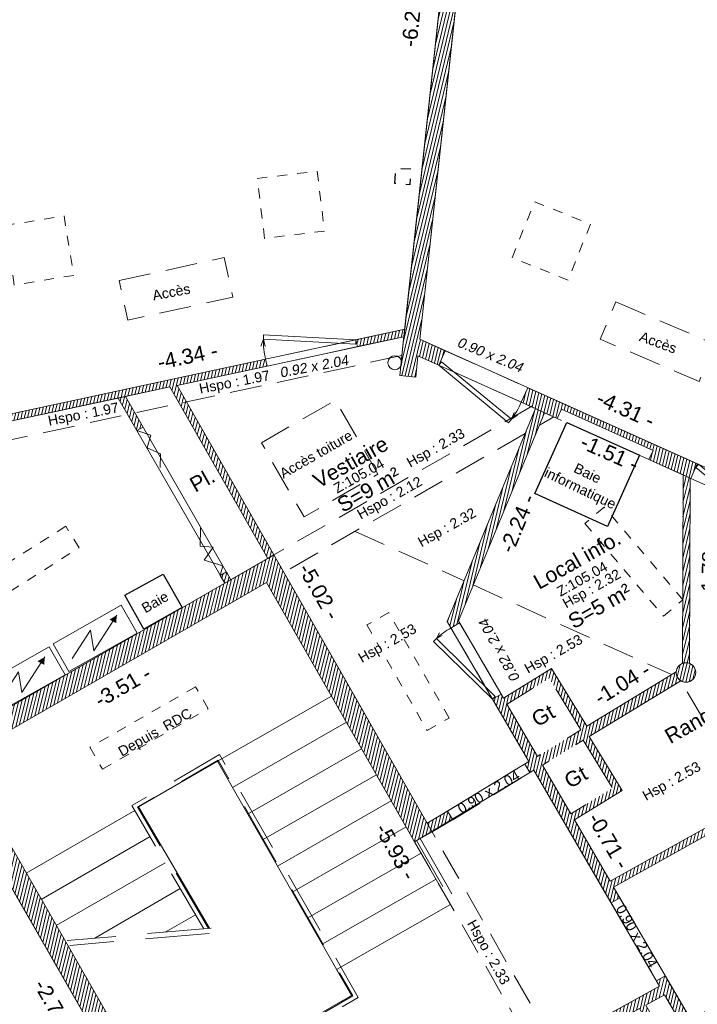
# Model space of a CAD drawing. Header units: metres. Extents: x 1525456 to 1525560, y 4222363 to 4222397.
# Tile 13 of 16: x 1525469.35 to 1525476.1, y 4222380.79 to 4222390.59. Entities that reach past the tile are written whole.
import ezdxf
from ezdxf.enums import TextEntityAlignment as Align

# ---------------------------------------------------------------- set-up
doc = ezdxf.new("R2010")
doc.units = ezdxf.units.M
doc.header["$LTSCALE"] = 0.1
doc.header["$PDMODE"] = 34
doc.header["$PDSIZE"] = 0.1
doc.linetypes.add('CACHE', pattern=[9.525, 6.35, -3.175])
doc.linetypes.add('CACHE2', pattern=[4.7625, 3.175, -1.5875])
doc.layers.get('0').update_dxf_attribs({"lineweight": 9})
doc.layers.get('Defpoints').update_dxf_attribs({"lineweight": 9})
doc.layers.add('0_Contours', color=6, linetype='Continuous', lineweight=9, plot=False)
for name, color, linetype, lineweight in [('0_Cotation', 142, 'CACHE2', 9), ('0_cotation surfaces', 152, 'Continuous', 9), ('Equipement_plafond', 253, 'CACHE2', 9), ('Escalier', 35, 'Continuous', 9), ('Garde-corps', 37, 'CACHE', 9), ('Hauteur allège', 153, 'Continuous', 9), ('Mur', 7, 'Continuous', 9), ('Mur-hachures', 254, 'Continuous', 9), ('Porte', 39, 'Continuous', 9), ('Poutre', 253, 'CACHE2', 9), ('Réseau_Eclairage_Symbole', 242, 'CACHE2', 9), ('Réseau_Elec_Symbole', 244, 'Continuous', 9), ('Réseau_EP_Symbole', 162, 'Continuous', 9), ('Texte-Altitude', 115, 'Continuous', 9), ('Texte-divers', 7, 'Continuous', 9), ('Texte-hauteur', 112, 'CACHE', 9), ('Texte-Pièce', 166, 'Continuous', 9)]:
    doc.layers.add(name, color=color, linetype=linetype, lineweight=lineweight)
doc.layers.add('Equipement_informatique', color=253, linetype='Continuous')
doc.layers.add('Réseau_Ventillation_clim_Symbole', color=143, linetype='Continuous')
doc.styles.add('ARIAL', font='arial.ttf')
doc.styles.get("Standard").update_dxf_attribs({"font": 'arial.ttf'})
doc.dimstyles.new('Cotation', dxfattribs={"dimtxt": 0.18, "dimasz": 0.1, "dimexe": 0.18, "dimexo": 0.2, "dimgap": 0.09, "dimtad": 0, "dimzin": 0, "dimdsep": 46, "dimtxsty": 'ARIAL', "dimblk1": 'OBLIQUE', "dimblk2": 'OBLIQUE', "dimsah": 1, "dimcen": 0.09, "dimse1": 1, "dimse2": 1, "dimsd1": 1, "dimsd2": 1, "dimclrd": 252, "dimaunit": 2, "dimadec": 3, "dimazin": 0, "dimtfac": 1, "dimtix": 1, "dimtofl": 0, "dimtmove": 0, "dimatfit": 3, "dimldrblk": 'OBLIQUE', "dimfxl": 1, "dimtolj": 1, "dimtzin": 0, "dimarcsym": 0})
pattern_1 = [(76.5, (0, 0), (-0.03087274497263, 0.00741189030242), [])]

# ---------------------------------------------------------------- blocks, each defined once
blk = doc.blocks.new('*U18')
at = {"layer": 'Porte', "linetype": 'Continuous', "flags": 128}
for points in [[(0, 0), (0.0115, 0.0421)], [(0, 0), (0.8681, -0.2374)], [(0.8796, -0.1953), (0.0115, 0.0421)], [(0.8681, -0.2374), (0.8796, -0.1953)], [(0.8796, -0.1953), (0.8774, -0.1224)], [(0.8796, -0.1953), (0.9186, -0.1336)]]:
    blk.add_lwpolyline(points, dxfattribs=at)
at = {"layer": 'Porte', "linetype": 'Continuous'}
blk.add_arc((0.1484, -0.0203), 0.7518, 346.53822, 1.54719, dxfattribs=at)
at = {"layer": 'Hauteur allège', "oblique": 9}
blk.add_attdef('DIM', text='', height=0.1, rotation=359.00246, dxfattribs=at).set_placement((0.4728, 0.1975), align=Align.BOTTOM_CENTER)
at = {"layer": 'Hauteur allège', "oblique": 9, "flags": 1}
for tag, p in [('LARGEUR', (0.9225, -0.2018)), ('HAUTEUR', (1.0004, -0.2711))]:
    blk.add_attdef(tag, p, '', height=0.1, dxfattribs=at)
blk = doc.blocks.new('*U19')
at = {"layer": 'Porte', "linetype": 'Continuous', "flags": 128}
for points in [[(0, 0), (0.0118, 0.0431)], [(0, 0), (0.8874, -0.2427)], [(0.8992, -0.1997), (0.0118, 0.0431)], [(0.8992, -0.1997), (0.8969, -0.1251)], [(0.8992, -0.1997), (0.939, -0.1366)], [(0.8874, -0.2427), (0.8992, -0.1997)]]:
    blk.add_lwpolyline(points, dxfattribs=at)
at = {"layer": 'Porte', "linetype": 'Continuous'}
blk.add_arc((0.1517, -0.0208), 0.7685, 346.53822, 1.54719, dxfattribs=at)
at = {"layer": 'Hauteur allège', "oblique": 9}
blk.add_attdef('DIM', text='', height=0.1, rotation=178.58702, dxfattribs=at).set_placement((0.4659, 0.2495), align=Align.BOTTOM_CENTER)
at = {"layer": 'Hauteur allège', "oblique": 9, "flags": 1}
for tag, p in [('LARGEUR', (0.9325, -0.2018)), ('HAUTEUR', (1.0104, -0.2711))]:
    blk.add_attdef(tag, p, '', height=0.1, dxfattribs=at)
blk = doc.blocks.new('*U20')
at = {"layer": 'Porte', "linetype": 'Continuous', "flags": 128}
for points in [[(0, 0), (0.0115, 0.0421)], [(0, 0), (0.8681, -0.2374)], [(0.8796, -0.1953), (0.0115, 0.0421)], [(0.8681, -0.2374), (0.8796, -0.1953)], [(0.8796, -0.1953), (0.8774, -0.1224)], [(0.8796, -0.1953), (0.9186, -0.1336)]]:
    blk.add_lwpolyline(points, dxfattribs=at)
at = {"layer": 'Porte', "linetype": 'Continuous'}
blk.add_arc((0.1484, -0.0203), 0.7518, 346.53822, 1.54719, dxfattribs=at)
at = {"layer": 'Hauteur allège', "oblique": 9}
blk.add_attdef('DIM', text='', height=0.1, rotation=1.58256, dxfattribs=at).set_placement((0.4266, 0.2248), align=Align.BOTTOM_CENTER)
at = {"layer": 'Hauteur allège', "oblique": 9, "flags": 1}
for tag, p in [('LARGEUR', (0.9225, -0.2018)), ('HAUTEUR', (1.0004, -0.2711))]:
    blk.add_attdef(tag, p, '', height=0.1, dxfattribs=at)
blk = doc.blocks.new('*U21')
at = {"layer": 'Porte', "linetype": 'Continuous', "flags": 128}
for points in [[(0, 0), (0.7909, 0.2163)], [(0.7909, 0.2163), (0.8014, 0.178)], [(0.8014, 0.178), (0.0105, -0.0384)], [(0.8014, 0.178), (0.7994, 0.1115)], [(0.8014, 0.178), (0.837, 0.1218)], [(0, 0), (0.0105, -0.0384)]]:
    blk.add_lwpolyline(points, dxfattribs=at)
at = {"layer": 'Porte', "linetype": 'Continuous'}
blk.add_arc((0.1352, 0.0185), 0.685, 358.45281, 13.46178, dxfattribs=at)
at = {"layer": 'Hauteur allège', "oblique": 9, "flags": 1}
for tag, p in [('HAUTEUR', (0.9604, 0.2711)), ('LARGEUR', (0.8825, 0.1018))]:
    blk.add_attdef(tag, p, '', height=0.1, dxfattribs=at)
at = {"layer": 'Hauteur allège', "oblique": 9}
blk.add_attdef('DIM', text='', height=0.1, rotation=358.41744, dxfattribs=at).set_placement((0.3822, -0.3839), align=Align.BOTTOM_CENTER)
blk = doc.blocks.new('E020')
at = {"color": 0, "linetype": 'Continuous'}
for p, q in [((0, 0.1193), (0, 0)), ((0.2625, 0.1193), (0, 0.1193)), ((0.2625, 0), (0.2625, 0.1193)), ((0, 0), (0.2625, 0))]:
    blk.add_line(p, q, dxfattribs=at)
blk.add_lwpolyline([(0.0319, 0.0365), (0.1318, 0.0946), (0.1066, 0.0214), (0.2326, 0.0947)], dxfattribs=at)
blk.add_solid([(0.2042, 0.0942), (0.2326, 0.0947), (0.2181, 0.0703)], dxfattribs=at)
blk = doc.blocks.new('*D56')
at = {"layer": 'Defpoints', "color": 0, "transparency": 16777216}
for p in [(1525473.5918, 4222393.7022), (1525473.8485, 4222393.6745), (1525473.1826, 4222387.5051)]:
    blk.add_point(p, dxfattribs=at)
at = {"layer": '0_Cotation', "color": 0, "transparency": 16777216, "insert": (1525473.2588, 4222390.6175), "char_height": 0.15, "attachment_point": 5, "rotation": 83.83946, "style": 'ARIAL'}
blk.add_mtext('\\A1;-6.21 -', dxfattribs=at)
blk = doc.blocks.new('_OBLIQUE')
at = {"color": 0, "linetype": 'ByBlock'}
blk.add_line((-0.5, -0.5), (0.5, 0.5), dxfattribs=at)
blk = doc.blocks.new('*D57')
at = {"layer": 'Defpoints', "color": 0, "transparency": 16777216}
for p in [(1525473.1423, 4222387.6925), (1525473.1826, 4222387.5051), (1525468.941, 4222386.5935)]:
    blk.add_point(p, dxfattribs=at)
at = {"layer": '0_Cotation', "color": 0, "transparency": 16777216, "insert": (1525471.0215, 4222387.2367), "char_height": 0.15, "attachment_point": 5, "rotation": 12.12935, "style": 'ARIAL'}
blk.add_mtext('\\A1;-4.34 -', dxfattribs=at)
blk = doc.blocks.new('*D62')
at = {"layer": 'Defpoints', "color": 0, "transparency": 16777216}
for p in [(1525473.3328, 4222387.4059), (1525477.3503, 4222385.827), (1525477.2667, 4222385.6407)]:
    blk.add_point(p, dxfattribs=at)
at = {"layer": '0_Cotation', "color": 0, "transparency": 16777216, "insert": (1525475.3834, 4222386.7097), "char_height": 0.15, "attachment_point": 5, "rotation": 335.8324, "style": 'ARIAL'}
blk.add_mtext('\\A1;-4.31 -', dxfattribs=at)
blk = doc.blocks.new('*D68')
at = {"layer": 'Defpoints', "color": 0, "transparency": 16777216}
for p in [(1525478.2401, 4222383.6967), (1525478.2401, 4222383.6967), (1525475.2273, 4222382.0136)]:
    blk.add_point(p, dxfattribs=at)
at = {"layer": '0_Cotation', "color": 0, "transparency": 16777216, "insert": (1525476.6401, 4222383.0031), "char_height": 0.15, "attachment_point": 5, "rotation": 29.18956, "style": 'ARIAL'}
blk.add_mtext('\\A1;-3.45 -', dxfattribs=at)
blk = doc.blocks.new('*D70')
at = {"layer": 'Defpoints', "color": 0, "transparency": 16777216}
for p in [(1525474.8716, 4222382.6239), (1525475.3915, 4222382.1093), (1525475.2273, 4222382.0136)]:
    blk.add_point(p, dxfattribs=at)
at = {"layer": '0_Cotation', "color": 0, "transparency": 16777216, "insert": (1525475.2137, 4222382.4145), "char_height": 0.15, "attachment_point": 5, "rotation": 300.23722, "style": 'ARIAL'}
blk.add_mtext('\\A1;-0.71 -', dxfattribs=at)
blk = doc.blocks.new('*D71')
at = {"layer": 'Defpoints', "color": 0, "transparency": 16777216}
for p in [(1525476.0307, 4222386.022), (1525476.2366, 4222386.0172), (1525475.9893, 4222384.2382)]:
    blk.add_point(p, dxfattribs=at)
at = {"layer": '0_Cotation', "color": 0, "transparency": 16777216, "insert": (1525476.216, 4222385.1253), "char_height": 0.15, "attachment_point": 5, "rotation": 88.67174, "style": 'ARIAL'}
blk.add_mtext('\\A1;-1.78 -', dxfattribs=at)
blk = doc.blocks.new('*D72')
at = {"layer": 'Defpoints', "color": 0, "transparency": 16777216}
for p in [(1525475.7922, 4222384.2519), (1525475.886, 4222384.0981), (1525474.9965, 4222383.5557)]:
    blk.add_point(p, dxfattribs=at)
at = {"layer": '0_Cotation', "color": 0, "transparency": 16777216, "insert": (1525475.3474, 4222383.9807), "char_height": 0.15, "attachment_point": 5, "rotation": 31.37037, "style": 'ARIAL'}
blk.add_mtext('\\A1;-1.04 -', dxfattribs=at)
blk = doc.blocks.new('*D73')
at = {"layer": 'Defpoints', "color": 0, "transparency": 16777216}
for p in [(1525474.5758, 4222386.6748), (1525474.7353, 4222386.6086), (1525473.7166, 4222384.6054)]:
    blk.add_point(p, dxfattribs=at)
at = {"layer": '0_Cotation', "color": 0, "transparency": 16777216, "insert": (1525474.3057, 4222385.5739), "char_height": 0.15, "attachment_point": 5, "rotation": 67.45201, "style": 'ARIAL'}
blk.add_mtext('\\A1;-2.24 -', dxfattribs=at)
blk = doc.blocks.new('*D74')
at = {"layer": 'Defpoints', "color": 0, "transparency": 16777216}
for p in [(1525474.5758, 4222386.6748), (1525475.9533, 4222386.0567), (1525475.9118, 4222385.9644)]:
    blk.add_point(p, dxfattribs=at)
at = {"layer": '0_Cotation', "color": 0, "transparency": 16777216, "insert": (1525475.2231, 4222386.2735), "char_height": 0.15, "attachment_point": 5, "rotation": 335.8324, "style": 'ARIAL'}
blk.add_mtext('\\A1;-1.51 -', dxfattribs=at)
blk = doc.blocks.new('*D75')
at = {"layer": 'Defpoints', "color": 0, "transparency": 16777216}
for p in [(1525470.9171, 4222386.9466), (1525473.5882, 4222382.6963), (1525473.4055, 4222382.5919)]:
    blk.add_point(p, dxfattribs=at)
at = {"layer": '0_Cotation', "color": 0, "transparency": 16777216, "insert": (1525472.3313, 4222384.896), "char_height": 0.15, "attachment_point": 5, "rotation": 299.74507, "style": 'ARIAL'}
blk.add_mtext('\\A1;-5.02 -', dxfattribs=at)
blk = doc.blocks.new('*D79')
at = {"layer": 'Defpoints', "color": 0, "transparency": 16777216}
for p in [(1525471.8068, 4222384.9866), (1525471.8986, 4222384.8269), (1525468.7604, 4222383.2333)]:
    blk.add_point(p, dxfattribs=at)
at = {"layer": '0_Cotation', "color": 0, "transparency": 16777216, "insert": (1525470.3755, 4222383.9503), "char_height": 0.15, "attachment_point": 5, "rotation": 29.92257, "style": 'ARIAL'}
blk.add_mtext('\\A1;-3.51 -', dxfattribs=at)
blk = doc.blocks.new('*D80')
at = {"layer": 'Defpoints', "color": 0, "transparency": 16777216}
for p in [(1525471.8068, 4222384.9866), (1525474.6979, 4222379.8063), (1525474.5395, 4222379.7179)]:
    blk.add_point(p, dxfattribs=at)
at = {"layer": '0_Cotation', "color": 0, "transparency": 16777216, "insert": (1525473.0939, 4222382.308), "char_height": 0.15, "attachment_point": 5, "rotation": 299.16558, "style": 'ARIAL'}
blk.add_mtext('\\A1;-5.93 -', dxfattribs=at)
blk = doc.blocks.new('*D96')
at = {"layer": 'Defpoints', "color": 0, "transparency": 16777216}
for p in [(1525469.2075, 4222382.0529), (1525469.0185, 4222381.9443), (1525470.5724, 4222379.6753)]:
    blk.add_point(p, dxfattribs=at)
at = {"layer": '0_Cotation', "color": 0, "transparency": 16777216, "insert": (1525469.7009, 4222380.7556), "char_height": 0.15, "attachment_point": 5, "rotation": 299.85763, "style": 'ARIAL'}
blk.add_mtext('\\A1;-2.74 -', dxfattribs=at)

msp = doc.modelspace()

# ---------------------------------------------------------------- hatches: boundary and pattern name
at = {"layer": 'Mur-hachures'}
h = msp.add_hatch(dxfattribs=at)
h.set_pattern_fill('ANSI31', color=256, scale=0.01, angle=31.5)
h.set_pattern_definition(pattern_1)
h.paths.add_polyline_path([(1525473.5221, 4222387.1477), (1525473.315, 4222387.2406), (1525473.2922, 4222387.0298), (1525473.1332, 4222387.047), (1525473.1615, 4222387.3095), (1525473.7095, 4222392.3862), (1525473.8685, 4222392.369), (1525473.3328, 4222387.4059), (1525473.5868, 4222387.2919)])
h = msp.add_hatch(dxfattribs=at)
h.set_pattern_fill('ANSI31', color=256, scale=0.01, angle=31.5)
h.set_pattern_definition(pattern_1)
h.paths.add_polyline_path([(1525473.1826, 4222387.5051), (1525472.6973, 4222387.4008), (1525472.712, 4222387.3324), (1525473.1747, 4222387.4318)])
h = msp.add_hatch(dxfattribs=at)
h.set_pattern_fill('ANSI31', color=256, scale=0.01, angle=31.5)
h.set_pattern_definition(pattern_1)
h.paths.add_polyline_path([(1525468.941, 4222386.5935), (1525471.7978, 4222387.2075), (1525471.8125, 4222387.1391), (1525470.9171, 4222386.9466), (1525471.8809, 4222385.26), (1525471.8201, 4222385.2253), (1525470.8453, 4222386.9312), (1525468.9776, 4222386.5298)])
h = msp.add_hatch(dxfattribs=at)
h.set_pattern_fill('ANSI31', color=256, scale=0.01, angle=31.5)
h.set_pattern_definition(pattern_1)
h.paths.add_polyline_path([(1525476.0307, 4222386.022), (1525475.6141, 4222386.2089), (1525475.655, 4222386.3001), (1525474.7427, 4222386.7096), (1525474.7017, 4222386.6183), (1525474.3432, 4222386.7792), (1525474.4079, 4222386.9235), (1525476.0954, 4222386.1662), (1525476.0307, 4222386.022)])
h = msp.add_hatch(dxfattribs=at)
h.set_pattern_fill('ANSI31', color=256, scale=0.01, angle=31.5)
h.set_pattern_definition(pattern_1)
h.paths.add_polyline_path([(1525470.3317, 4222386.8208), (1525470.5179, 4222386.4972), (1525470.5786, 4222386.5321), (1525470.4035, 4222386.8363)], flags=17)
h = msp.add_hatch(dxfattribs=at)
h.set_pattern_fill('ANSI31', color=256, scale=0.01, angle=31.5)
h.set_pattern_definition(pattern_1)
h.paths.add_polyline_path([(1525474.5758, 4222386.6748), (1525473.7166, 4222384.6054), (1525473.7297, 4222384.5829), (1525473.6433, 4222384.5325), (1525473.6052, 4222384.5979), (1525474.4845, 4222386.7158)])
h = msp.add_hatch(dxfattribs=at)
h.set_pattern_fill('ANSI31', color=256, scale=0.01, angle=31.5)
h.set_pattern_definition(pattern_1)
h.paths.add_polyline_path([(1525476.0232, 4222386.0253), (1525475.9533, 4222386.0567), (1525475.9492, 4222384.1805, -0.186687), (1525476.0192, 4222384.1793)])
h = msp.add_hatch(dxfattribs=at)
h.set_pattern_fill('ANSI31', color=256, scale=0.01, angle=31.5)
h.set_pattern_definition(pattern_1)
h.paths.add_polyline_path([(1525468.5871, 4222383.1335), (1525470.8412, 4222379.2074), (1525471.0147, 4222379.307), (1525468.7604, 4222383.2333), (1525471.1622, 4222384.6156), (1525471.8068, 4222384.9866), (1525472.9313, 4222383.0187), (1525473.2812, 4222382.4063), (1525473.4551, 4222382.505), (1525473.1049, 4222383.1179), (1525471.8809, 4222385.26), (1525471.0624, 4222384.789), (1525468.4875, 4222383.307), (1525467.3336, 4222382.6428), (1525465.496, 4222383.4704), (1525465.4303, 4222383.3245), (1525467.3875, 4222382.4431)])
h = msp.add_hatch(dxfattribs=at)
h.set_pattern_fill('ANSI31', color=256, scale=0.01, angle=31.5)
h.set_pattern_definition(pattern_1)
h.paths.add_polyline_path([(1525471.392, 4222384.9786), (1525471.3471, 4222385.0566), (1525471.4077, 4222385.0915), (1525471.4526, 4222385.0135)])
h = msp.add_hatch(dxfattribs=at)
h.set_pattern_fill('ANSI31', color=256, scale=0.01, angle=31.5)
h.set_pattern_definition(pattern_1)
h.paths.add_polyline_path([(1525475.8856, 4222384.0894, 1), (1525476.0796, 4222384.0894, 1)])
h = msp.add_hatch(dxfattribs=at)
h.set_pattern_fill('ANSI31', color=256, scale=0.01, angle=31.5)
h.set_pattern_definition(pattern_1)
h.paths.add_polyline_path([(1525475.0196, 4222383.4527), (1525475.9301, 4222384.0079, -0.255119), (1525475.8856, 4222384.0894, -0.022217), (1525475.886, 4222384.0981), (1525474.9965, 4222383.5557), (1525474.6447, 4222384.1296), (1525474.1652, 4222383.8357), (1525474.1426, 4222383.8744), (1525474.0562, 4222383.8241), (1525474.4182, 4222383.2031), (1525474.3777, 4222383.1784), (1525474.4297, 4222383.0931), (1525474.4685, 4222383.1167), (1525475.2368, 4222381.7987), (1525475.3232, 4222381.8491), (1525475.2625, 4222381.9531), (1525478.2743, 4222383.6356), (1525478.2396, 4222383.6964), (1525475.2273, 4222382.0136), (1525474.8716, 4222382.6239), (1525475.3479, 4222382.9143)])
h.paths.add_polyline_path([(1525475.2517, 4222382.9376), (1525474.8363, 4222382.6844), (1525474.5539, 4222383.1688), (1525474.9599, 4222383.4163)], flags=16)
h.paths.add_polyline_path([(1525474.9368, 4222383.5191), (1525474.5036, 4222383.2552), (1525474.2005, 4222383.7752), (1525474.6216, 4222384.0333)], flags=16)
h = msp.add_hatch(dxfattribs=at)
h.set_pattern_fill('ANSI31', color=256, scale=0.01, angle=31.5)
h.set_pattern_definition(pattern_1)
h.paths.add_polyline_path([(1525473.6613, 4222382.6245), (1525473.6092, 4222382.7099), (1525473.5524, 4222382.6753), (1525473.4055, 4222382.5919), (1525473.4551, 4222382.505), (1525473.6032, 4222382.5891)])
h = msp.add_hatch(dxfattribs=at)
h.set_pattern_fill('ANSI31', color=256, scale=0.01, angle=31.5)
h.set_pattern_definition(pattern_1)
h.paths.add_polyline_path([(1525475.7764, 4222381.0715), (1525475.69, 4222381.0212), (1525475.72, 4222380.9698), (1525474.7715, 4222380.4433), (1525474.8211, 4222380.3565), (1525475.5204, 4222380.7446), (1525475.8324, 4222380.1986), (1525475.8932, 4222380.2334), (1525475.7923, 4222380.4099), (1525476.5765, 4222380.8453), (1525476.5368, 4222380.9169), (1525476.0304, 4222380.6358)])
h.paths.add_polyline_path([(1525475.7703, 4222380.8834), (1525475.9429, 4222380.5873), (1525475.7516, 4222380.4811), (1525475.5816, 4222380.7786)], flags=16)

# ---------------------------------------------------------------- linework, layer by layer
at = {"layer": '0_Contours', "flags": 128}
for points in [[(1525471.4526, 4222385.0135), (1525471.8201, 4222385.2253), (1525470.8453, 4222386.9312), (1525470.4035, 4222386.8363)], [(1525475.2625, 4222381.9531), (1525478.2743, 4222383.6356), (1525478.9699, 4222382.4147), (1525478.7018, 4222382.2659), (1525478.7642, 4222382.1534), (1525476.0304, 4222380.6358)], [(1525473.2812, 4222382.4063), (1525474.4685, 4222383.1167), (1525475.72, 4222380.9698), (1525474.4392, 4222380.2588), (1525474.6979, 4222379.8063), (1525471.7416, 4222378.1045), (1525471.5146, 4222378.4999), (1525471.5146, 4222378.4999), (1525471.4871, 4222378.4842), (1525471.0147, 4222379.307), (1525470.7439, 4222379.7787), (1525472.6524, 4222380.8744), (1525472.5039, 4222381.1341), (1525473.6379, 4222381.7821)], [(1525466.0389, 4222383.0504), (1525467.3875, 4222382.4431), (1525468.0971, 4222382.8515), (1525468.6835, 4222381.8327), (1525468.4514, 4222381.6994), (1525468.4862, 4222381.6387), (1525469.2075, 4222382.0529), (1525470.5724, 4222379.6753), (1525466.8779, 4222377.539), (1525465.6921, 4222379.6191)]]:
    msp.add_lwpolyline(points, close=True, dxfattribs=at)
at = {"layer": 'Equipement_informatique', "flags": 128}
for points in [[(1525475.5188, 4222386.2517), (1525475.2005, 4222385.5424), (1525474.4785, 4222385.8712), (1525474.795, 4222386.5764)], [(1525470.7776, 4222385.0678), (1525470.969, 4222384.7352), (1525470.587, 4222384.5217), (1525470.3958, 4222384.8598)]]:
    msp.add_lwpolyline(points, close=True, dxfattribs=at)
at = {"layer": 'Equipement_plafond', "flags": 128}
for points in [[(1525470.3395, 4222387.9898), (1525471.3869, 4222388.2189), (1525471.473, 4222387.8252), (1525470.4256, 4222387.5961), (1525470.3395, 4222387.9898)], [(1525475.2859, 4222387.7778), (1525476.2715, 4222387.3557), (1525476.1128, 4222386.9852), (1525475.1272, 4222387.4073), (1525475.2859, 4222387.7778)]]:
    msp.add_lwpolyline(points, dxfattribs=at)
msp.add_lwpolyline([(1525471.7559, 4222386.375), (1525472.4921, 4222386.7998), (1525472.9169, 4222386.0636), (1525472.1807, 4222385.6388)], close=True, dxfattribs=at)
at = {"layer": 'Escalier'}
msp.add_lwpolyline([(1525470.2564, 4222381.8849, 0, 0, 0), (1525469.6254, 4222382.9812, 0, 0, 0), (1525471.559, 4222384.094, 0, 0, 0), (1525473.0055, 4222381.5721, 0.15, 0, 0), (1525473.0709, 4222381.4581, 0, 0, 0)], format="xyseb", dxfattribs=at)
for points in [[(1525471.3186, 4222383.2077), (1525472.4529, 4222383.8559)], [(1525471.4683, 4222382.9459), (1525472.6025, 4222383.594)], [(1525471.6194, 4222382.6815), (1525472.7536, 4222383.3296)], [(1525470.7439, 4222379.7787), (1525472.6524, 4222380.8744), (1525471.3178, 4222383.2091), (1525470.5337, 4222382.7536), (1525471.2392, 4222381.5443)], [(1525471.7666, 4222382.4239), (1525472.9008, 4222383.072)], [(1525471.9153, 4222382.1638), (1525473.0495, 4222382.8118)], [(1525470.498, 4222382.7158), (1525469.4144, 4222382.0942)], [(1525472.0632, 4222381.905), (1525473.1974, 4222382.5531)], [(1525470.6476, 4222382.4566), (1525469.565, 4222381.8319)], [(1525472.5039, 4222381.1341), (1525473.6379, 4222381.7821), (1525473.2812, 4222382.4063)], [(1525472.2117, 4222381.6453), (1525473.3458, 4222382.2933)], [(1525470.7992, 4222382.1966), (1525469.7135, 4222381.5732)], [(1525472.3604, 4222381.3851), (1525473.4945, 4222382.0331)], [(1525470.0997, 4222381.4458), (1525470.9484, 4222381.9408)], [(1525471.1009, 4222381.6793), (1525470.7996, 4222381.5063)]]:
    msp.add_lwpolyline(points, dxfattribs=at)
at = {"layer": 'Escalier', "linetype": 'CACHE'}
for points in [[(1525471.2561, 4222381.5457), (1525469.8226, 4222381.4218)], [(1525471.2356, 4222381.4938), (1525469.8508, 4222381.3741)]]:
    msp.add_lwpolyline(points, dxfattribs=at)
at = {"layer": 'Garde-corps', "flags": 128}
for points in [[(1525471.1826, 4222381.5394), (1525470.4671, 4222382.766), (1525471.3391, 4222383.2726), (1525472.7205, 4222380.8559), (1525470.7688, 4222379.7353)], [(1525471.2288, 4222381.5434), (1525470.5235, 4222382.7525), (1525471.3243, 4222383.2178), (1525472.666, 4222380.8707), (1525470.7489, 4222379.77)], [(1525473.336, 4222382.4374), (1525473.6927, 4222381.8132), (1525473.6579, 4222381.7933), (1525473.3013, 4222382.4175)]]:
    msp.add_lwpolyline(points, dxfattribs=at)
at = {"layer": 'Mur', "flags": 128}
for points in [[(1525473.5221, 4222387.1477), (1525473.315, 4222387.2406), (1525473.2922, 4222387.0298), (1525473.1332, 4222387.047), (1525473.1615, 4222387.3095), (1525473.7095, 4222392.3862), (1525473.8685, 4222392.369), (1525473.3328, 4222387.4059), (1525473.5868, 4222387.2919), (1525473.5221, 4222387.1477)], [(1525476.0192, 4222384.1793), (1525476.0232, 4222386.0253), (1525475.9533, 4222386.0567), (1525475.9492, 4222384.1805)], [(1525468.5871, 4222383.1335), (1525470.8412, 4222379.2074), (1525471.0147, 4222379.307), (1525468.7604, 4222383.2333), (1525471.1622, 4222384.6156), (1525471.8068, 4222384.9866), (1525472.9313, 4222383.0187), (1525473.2812, 4222382.4063), (1525473.4551, 4222382.505), (1525473.1049, 4222383.1179), (1525471.8809, 4222385.26), (1525471.0624, 4222384.789), (1525468.4875, 4222383.307), (1525467.3336, 4222382.6428), (1525465.496, 4222383.4704), (1525465.4303, 4222383.3245), (1525467.3875, 4222382.4431), (1525468.5871, 4222383.1335)], [(1525475.886, 4222384.0981), (1525474.9965, 4222383.5557), (1525474.6447, 4222384.1296), (1525474.1652, 4222383.8357), (1525474.1426, 4222383.8744), (1525474.0562, 4222383.8241), (1525474.4182, 4222383.2031), (1525474.3777, 4222383.1784), (1525474.4297, 4222383.0931), (1525474.4685, 4222383.1167), (1525475.2368, 4222381.7987), (1525475.3232, 4222381.8491), (1525475.2625, 4222381.9531), (1525478.2743, 4222383.6356), (1525478.2401, 4222383.6967), (1525475.2273, 4222382.0136), (1525474.8716, 4222382.6239), (1525475.3479, 4222382.9143), (1525475.0196, 4222383.4527), (1525475.9301, 4222384.0079)]]:
    msp.add_lwpolyline(points, dxfattribs=at)
for points in [[(1525473.1826, 4222387.5051), (1525472.6973, 4222387.4008), (1525472.712, 4222387.3324), (1525473.1747, 4222387.4318)], [(1525468.941, 4222386.5935), (1525471.7978, 4222387.2075), (1525471.8125, 4222387.1391), (1525470.9171, 4222386.9466), (1525471.8809, 4222385.26), (1525471.8201, 4222385.2253), (1525470.8453, 4222386.9312), (1525468.9776, 4222386.5298)], [(1525476.0307, 4222386.022), (1525475.6141, 4222386.2089), (1525475.655, 4222386.3001), (1525474.7427, 4222386.7096), (1525474.7017, 4222386.6183), (1525474.3432, 4222386.7792), (1525474.4079, 4222386.9235), (1525476.0954, 4222386.1662), (1525476.0307, 4222386.022)], [(1525470.3317, 4222386.8208), (1525470.5179, 4222386.4972), (1525470.5786, 4222386.5321), (1525470.4035, 4222386.8363)], [(1525474.5758, 4222386.6748), (1525473.7166, 4222384.6054), (1525473.7297, 4222384.5829), (1525473.6433, 4222384.5325), (1525473.6052, 4222384.5979), (1525474.4845, 4222386.7158)], [(1525471.392, 4222384.9786), (1525471.3471, 4222385.0566), (1525471.4077, 4222385.0915), (1525471.4526, 4222385.0135)], [(1525473.4551, 4222382.505), (1525473.6032, 4222382.5891), (1525473.6613, 4222382.6245), (1525473.6092, 4222382.7099), (1525473.5524, 4222382.6753), (1525473.4055, 4222382.5919)], [(1525474.7715, 4222380.4433), (1525475.72, 4222380.9698), (1525475.69, 4222381.0212), (1525475.7764, 4222381.0715), (1525476.0304, 4222380.6358), (1525476.5368, 4222380.9169), (1525476.5765, 4222380.8453), (1525475.7923, 4222380.4099), (1525475.8932, 4222380.2334), (1525475.8324, 4222380.1986), (1525475.5204, 4222380.7446), (1525474.8211, 4222380.3565)]]:
    msp.add_lwpolyline(points, close=True, dxfattribs=at)
at = {"layer": 'Mur', "linetype": 'CACHE', "flags": 128}
for points in [[(1525474.2005, 4222383.7752), (1525474.5036, 4222383.2552), (1525474.9368, 4222383.5191), (1525474.6216, 4222384.0333), (1525474.2018, 4222383.776)], [(1525474.8363, 4222382.6844), (1525474.5539, 4222383.1688), (1525474.9599, 4222383.4163), (1525475.2517, 4222382.9376), (1525474.8351, 4222382.6836)], [(1525475.5816, 4222380.7786), (1525475.7703, 4222380.8834), (1525475.9429, 4222380.5873), (1525475.7516, 4222380.4811), (1525475.5816, 4222380.7786)]]:
    msp.add_lwpolyline(points, dxfattribs=at)
at = {"layer": 'Mur'}
msp.add_circle((1525475.9826, 4222384.0894), 0.097, dxfattribs=at)
at = {"layer": 'Porte', "flags": 128}
for points in [[(1525470.5179, 4222386.4972), (1525470.6545, 4222386.4514), (1525470.6201, 4222386.3262), (1525470.7523, 4222386.2643), (1525470.7483, 4222386.1307)], [(1525471.3471, 4222385.0566), (1525471.3718, 4222385.1503), (1525471.1878, 4222385.2076), (1525471.2772, 4222385.3386), (1525471.1471, 4222385.3482), (1525471.1494, 4222385.5308)]]:
    msp.add_lwpolyline(points, dxfattribs=at)
at = {"layer": 'Poutre'}
for p, q in [((1525473.7297, 4222384.5829), (1525474.1426, 4222383.8744)), ((1525475.2368, 4222381.7987), (1525475.69, 4222381.0212)), ((1525475.3232, 4222381.8491), (1525475.7764, 4222381.0715))]:
    msp.add_line(p, q, dxfattribs=at)
at = {"layer": 'Poutre', "flags": 128}
for points in [[(1525472.6973, 4222387.4008), (1525471.7978, 4222387.2075)], [(1525472.712, 4222387.3324), (1525471.8125, 4222387.1391)], [(1525473.5868, 4222387.2919), (1525474.4079, 4222386.9235)], [(1525474.3432, 4222386.7792), (1525473.5221, 4222387.1477)], [(1525474.456, 4222386.7421), (1525471.8809, 4222385.26)], [(1525474.6681, 4222386.6334), (1525474.5242, 4222386.5506)], [(1525475.6141, 4222386.2089), (1525474.7017, 4222386.6183)], [(1525476.8518, 4222385.6535), (1525476.0307, 4222386.022)], [(1525472.689, 4222385.4943), (1525473.7734, 4222385.0031)], [(1525473.8645, 4222384.9618), (1525475.8371, 4222384.0683)], [(1525474.0562, 4222383.8241), (1525473.6433, 4222384.5325)], [(1525476.6376, 4222382.8015), (1525475.9301, 4222384.0079)], [(1525473.6092, 4222382.7099), (1525474.3777, 4222383.1784)], [(1525473.6613, 4222382.6245), (1525474.4297, 4222383.0931)], [(1525474.6666, 4222380.385), (1525473.4551, 4222382.505)], [(1525473.2812, 4222382.4063), (1525474.4917, 4222380.288)]]:
    msp.add_lwpolyline(points, dxfattribs=at)
at = {"layer": 'Réseau_Eclairage_Symbole', "ltscale": 0.3}
for points in [[(1525471.7888, 4222388.4101), (1525471.7157, 4222389.0056), (1525472.3112, 4222389.0788), (1525472.3844, 4222388.4833)], [(1525474.2515, 4222388.2175), (1525474.4745, 4222388.7745), (1525475.0315, 4222388.5515), (1525474.8085, 4222387.9945)], [(1525469.2966, 4222387.9451), (1525469.1995, 4222388.5372), (1525469.7916, 4222388.6343), (1525469.8887, 4222388.0422)], [(1525468.9205, 4222384.6841), (1525469.9431, 4222385.3321), (1525469.8084, 4222385.5447), (1525468.7858, 4222384.8967)], [(1525473.625, 4222383.6369), (1525473.0243, 4222384.6881), (1525472.8058, 4222384.5632), (1525473.4065, 4222383.5121)], [(1525470.1752, 4222383.1277), (1525471.2256, 4222383.7295), (1525471.1005, 4222383.9479), (1525470.0501, 4222383.346)]]:
    msp.add_lwpolyline(points, close=True, dxfattribs=at)
at = {"layer": 'Réseau_EP_Symbole'}
msp.add_circle((1525473.0849, 4222387.1729), 0.0696, dxfattribs=at)
at = {"layer": 'Réseau_Ventillation_clim_Symbole', "linetype": 'CACHE2', "ltscale": 0.3, "flags": 128}
msp.add_lwpolyline([(1525473.0851, 4222388.9566), (1525473.0949, 4222389.1057), (1525473.2469, 4222389.1013), (1525473.2324, 4222388.9433)], close=True, dxfattribs=at)

# ---------------------------------------------------------------- block references
at = {"layer": 'Porte'}
for name, p, rotation, values in [('*U19', (1525472.6973, 4222387.4008), 192.1293547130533, {'DIM': '0.92 x 2.04'}), ('*U20', (1525473.5221, 4222387.1477), 335.8323967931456, {'DIM': '0.90 x 2.04'}), ('*U18', (1525476.0793, 4222386.1304), 335.8323967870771, {'DIM': '0.90 x 2.00'}), ('*U21', (1525474.0562, 4222383.8241), 120.2372207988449, {'DIM': '0.82 x 2.04'})]:
    msp.add_blockref(name, p, dxfattribs=dict(at, rotation=rotation)).add_auto_attribs(values)
at = {"layer": 'Réseau_Elec_Symbole', "xscale": 2.974235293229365, "yscale": 2.667944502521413, "zscale": 2.214856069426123, "rotation": 29.48775159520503}
for p in [(1525469.8388, 4222384.0986), (1525469.1223, 4222383.6839)]:
    msp.add_blockref('E020', p, dxfattribs=at)

# ---------------------------------------------------------------- texts
at = {"layer": '0_cotation surfaces', "insert": (1525475.0876, 4222384.8166), "char_height": 0.15, "width": 2.633718, "attachment_point": 2, "rotation": 29.44197, "style": 'ARIAL'}
msp.add_mtext('S=5 m²', dxfattribs=at)
at = {"layer": 'Escalier', "insert": (1525470.3176, 4222383.3371), "char_height": 0.1, "width": 0.922784, "attachment_point": 1, "rotation": 29.70522}
msp.add_mtext('Depuis  RDC', dxfattribs=at)
at = {"layer": 'Hauteur allège', "char_height": 0.1, "width": 0.736027, "attachment_point": 2}
for insert, rotation in [((1525473.9927, 4222382.9445), 30.84627), ((1525475.5366, 4222381.4898), 299.09127)]:
    msp.add_mtext('0.90 x 2.04', dxfattribs=dict(at, insert=insert, rotation=rotation))
at = {"layer": 'Texte-Altitude', "insert": (1525474.9241, 4222385.0649), "char_height": 0.1, "width": 0.547261, "attachment_point": 2, "rotation": 29.44193}
msp.add_mtext('Z:105.04', dxfattribs=at)
at = {"layer": 'Texte-hauteur', "char_height": 0.1}
for s, insert, width, attachment_point, rotation in [('Hspo : 1.97', (1525471.1279, 4222386.9622), 0.879741, 1, 11.05454), ('Hspo : 1.97', (1525469.6233, 4222386.6427), 0.879741, 1, 11.05454), ('Hsp : 2.33', (1525473.4659, 4222386.3704), 0.638388, 2, 29.44193), ('Hspo : 2.12', (1525472.6961, 4222385.6978), 0.879741, 1, 29.32818), ('Hsp : 2.32', (1525473.5777, 4222385.5789), 0.638388, 2, 29.44193), ('Hsp : 2.32', (1525475.0177, 4222384.9693), 0.638388, 2, 29.44193), ('Hsp : 2.53', (1525472.9843, 4222384.4257), 0.638388, 2, 29.44193), ('Hsp : 2.53', (1525474.6379, 4222384.319), 0.638388, 2, 29.44193), ('Hsp : 2.53', (1525475.8134, 4222383.0542), 0.638388, 2, 29.44193), ('Hspo : 2.33', (1525473.8877, 4222381.6432), 0.879741, 1, 299.26463)]:
    msp.add_mtext(s, dxfattribs=dict(at, insert=insert, width=width, attachment_point=attachment_point, rotation=rotation))
at = {"layer": 'Texte-Pièce'}
for p in [(1525474.5971, 4222383.5978), (1525474.9221, 4222382.9847)]:
    msp.add_text('Gt', height=0.15, rotation=29.44193, dxfattribs=at).set_placement(p, align=Align.CENTER)
at = {"layer": 'Texte-Pièce', "char_height": 0.15, "attachment_point": 2, "rotation": 29.44193}
for s, insert, width in [('Vestiaire', (1525472.607, 4222386.2488), 1.310188), ('Pl. ', (1525471.1306, 4222386.0687), 1.310188), ('Local info.', (1525474.8621, 4222385.2761), 1.310188), ('Rangement', (1525476.224, 4222383.7722), 1.927835)]:
    msp.add_mtext(s, dxfattribs=dict(at, insert=insert, width=width))

# ---------------------------------------------------------------- dimensions: what is measured, and where the dimension line sits
at = {"layer": '0_Cotation'}
for p1, p2, distance, picture, middle in [((1525473.1826, 4222387.5051), (1525473.8485, 4222393.6745), 0.2582, '*D56', (1525473.2588, 4222390.6175)), ((1525468.941, 4222386.5935), (1525473.1826, 4222387.5051), 0.1917, '*D57', (1525471.0215, 4222387.2367)), ((1525475.9893, 4222384.2382), (1525476.0307, 4222386.022), -0.206, '*D71', (1525476.216, 4222385.1253)), ((1525468.7604, 4222383.2333), (1525471.8068, 4222384.9866), -0.1842, '*D79', (1525470.3755, 4222383.9503)), ((1525471.8068, 4222384.9866), (1525474.6979, 4222379.8063), -0.1814, '*D80', (1525473.0939, 4222382.308)), ((1525474.9965, 4222383.5557), (1525475.886, 4222384.0981), 0.1801, '*D72', (1525475.3474, 4222383.9807)), ((1525470.5724, 4222379.6753), (1525469.2075, 4222382.0529), 0.218, '*D96', (1525469.7009, 4222380.7556))]:
    dim = msp.add_aligned_dim(p1=p1, p2=p2, distance=distance, dimstyle='Cotation', override={"dimtxt": 0.15, "dimpost": '-<> -', "dimtmove": 2}, dxfattribs=at)
    dim.commit()
    dim.dimension.update_dxf_attribs({"geometry": picture, "text_midpoint": middle})
for base, p1, p2, angle, picture, middle in [((1525478.2401, 4222383.6967), (1525475.2273, 4222382.0136), (1525478.2401, 4222383.6967), 29.18956, '*D68', (1525476.6401, 4222383.0031)), ((1525475.3915, 4222382.1093), (1525474.8716, 4222382.6239), (1525475.2273, 4222382.0136), 300.23722, '*D70', (1525475.2137, 4222382.4145))]:
    dim = msp.add_linear_dim(base=base, p1=p1, p2=p2, angle=angle, dimstyle='Cotation', override={"dimtxt": 0.15, "dimpost": '-<> -', "dimtmove": 2}, dxfattribs=at)
    dim.commit()
    dim.dimension.update_dxf_attribs({"geometry": picture, "text_midpoint": middle, "dimtype": 161})

# ---------------------------------------------------------------- next in the draw order: texts
at = {"layer": 'Texte-divers', "char_height": 0.1, "attachment_point": 8, "style": 'ARIAL', "bg_fill": 3, "box_fill_scale": 1, "bg_fill_color": 256, "bg_fill_transparency": 0}
for s, insert, rotation in [('Accès  ', (1525470.8693, 4222387.8256), 10.86467), ('Accès toiture', (1525472.3257, 4222386.2171), 29.85337), ('Baie \\Pinformatique', (1525474.8966, 4222385.8505), 334.38756), ('Baie ', (1525470.7228, 4222384.7456), 29.82362)]:
    msp.add_mtext(s, dxfattribs=dict(at, insert=insert, rotation=rotation))

# ---------------------------------------------------------------- next in the draw order: linework, layer by layer
at = {"layer": '0_Contours', "flags": 128}
for points in [[(1525468.941, 4222386.5935), (1525468.7413, 4222386.942), (1525468.6893, 4222386.9122), (1525465.9932, 4222391.6163), (1525466.0452, 4222391.6461), (1525465.8396, 4222392.0049), (1525467.1899, 4222395.424), (1525471.2428, 4222396.2696), (1525473.8485, 4222393.6745), (1525473.1826, 4222387.5051)], [(1525473.315, 4222387.2406), (1525474.4845, 4222386.7158), (1525473.6052, 4222384.5979), (1525474.4182, 4222383.2031), (1525473.5524, 4222382.6753), (1525473.4055, 4222382.5919), (1525470.9171, 4222386.9466), (1525473.1747, 4222387.4318), (1525473.1332, 4222387.047), (1525473.2922, 4222387.0298)], [(1525466.2694, 4222383.6489), (1525468.8376, 4222386.4523), (1525468.9299, 4222386.2912), (1525469.0687, 4222386.3708), (1525468.9776, 4222386.5298), (1525470.3317, 4222386.8208), (1525471.392, 4222384.9786), (1525467.8681, 4222382.9505)]]:
    msp.add_lwpolyline(points, close=True, dxfattribs=at)
for points in [[(1525474.5758, 4222386.6748), (1525474.7017, 4222386.6183), (1525474.7427, 4222386.7096), (1525475.655, 4222386.3001), (1525475.6141, 4222386.2089), (1525475.9533, 4222386.0567), (1525475.9492, 4222384.1805, 0.290426), (1525475.886, 4222384.0981), (1525474.9965, 4222383.5557), (1525474.6447, 4222384.1296), (1525474.1652, 4222383.8357), (1525473.7166, 4222384.6054)], [(1525475.2273, 4222382.0136), (1525474.8716, 4222382.6239), (1525475.3479, 4222382.9143), (1525475.0196, 4222383.4527), (1525475.9301, 4222384.0079, 1.096906), (1525476.0192, 4222384.1793), (1525476.0232, 4222386.0253), (1525477.2182, 4222385.4891), (1525477.463, 4222385.0595), (1525476.6961, 4222384.592), (1525476.7482, 4222384.5066), (1525477.5125, 4222384.9726), (1525478.2401, 4222383.6967)]]:
    msp.add_lwpolyline(points, format="xyb", close=True, dxfattribs=at)
at = {"layer": 'Poutre', "flags": 128}
for points in [[(1525473.1543, 4222387.2433), (1525469.0534, 4222386.362)], [(1525474.3819, 4222386.4687), (1525471.9801, 4222385.0864)]]:
    msp.add_lwpolyline(points, dxfattribs=at)
at = {"layer": 'Réseau_Eclairage_Symbole', "ltscale": 0.3}
msp.add_lwpolyline([(1525475.9521, 4222384.813), (1525475.1691, 4222385.7364), (1525474.9771, 4222385.5736), (1525475.7601, 4222384.6503)], close=True, dxfattribs=at)

# ---------------------------------------------------------------- next in the draw order: texts
at = {"layer": '0_cotation surfaces', "insert": (1525472.7886, 4222385.9752), "char_height": 0.15, "width": 2.633718, "attachment_point": 2, "rotation": 29.44197, "style": 'ARIAL'}
msp.add_mtext('S=9 m²', dxfattribs=at)
at = {"layer": 'Texte-Altitude', "insert": (1525472.7017, 4222386.0915), "char_height": 0.1, "width": 0.547261, "attachment_point": 2, "rotation": 29.44193}
msp.add_mtext('Z:105.04', dxfattribs=at)

# ---------------------------------------------------------------- next in the draw order: dimensions: what is measured, and where the dimension line sits
at = {"layer": '0_Cotation'}
for p1, p2, distance, picture, middle in [((1525473.3328, 4222387.4059), (1525477.2667, 4222385.6407), 0.2043, '*D62', (1525475.3834, 4222386.7097)), ((1525473.7166, 4222384.6054), (1525474.5758, 4222386.6748), -0.1727, '*D73', (1525474.3057, 4222385.5739)), ((1525474.5758, 4222386.6748), (1525475.9533, 4222386.0567), -0.1012, '*D74', (1525475.2231, 4222386.2735))]:
    dim = msp.add_aligned_dim(p1=p1, p2=p2, distance=distance, dimstyle='Cotation', override={"dimtxt": 0.15, "dimpost": '-<> -', "dimtmove": 2}, dxfattribs=at)
    dim.commit()
    dim.dimension.update_dxf_attribs({"geometry": picture, "text_midpoint": middle})
dim = msp.add_linear_dim(base=(1525473.5882, 4222382.6963), p1=(1525470.9171, 4222386.9466), p2=(1525473.4055, 4222382.5919), angle=299.74507, dimstyle='Cotation', override={"dimtxt": 0.15, "dimpost": '-<> -', "dimtmove": 2}, dxfattribs=at)
dim.commit()
dim.dimension.update_dxf_attribs({"geometry": '*D75', "text_midpoint": (1525472.3313, 4222384.896), "dimtype": 161})

# ---------------------------------------------------------------- next in the draw order: texts
at = {"layer": 'Texte-divers', "insert": (1525475.6875, 4222387.3261), "char_height": 0.1, "attachment_point": 8, "rotation": 339.85119, "style": 'ARIAL', "bg_fill": 3, "box_fill_scale": 1, "bg_fill_color": 256, "bg_fill_transparency": 0}
msp.add_mtext('Accès  ', dxfattribs=at)

# ---------------------------------------------------------------- next in the draw order: linework, layer by layer
at = {"layer": '0_Contours', "flags": 128}
msp.add_lwpolyline([(1525473.3328, 4222387.4059), (1525474.0086, 4222393.6668), (1525477.1245, 4222395.6371), (1525480.8973, 4222393.9412), (1525481.4757, 4222390.3112), (1525481.2207, 4222390.0282), (1525481.243, 4222390.0081), (1525477.617, 4222385.9846), (1525477.5947, 4222386.0047), (1525477.2667, 4222385.6407)], close=True, dxfattribs=at)

doc.saveas('drawing.dxf')
